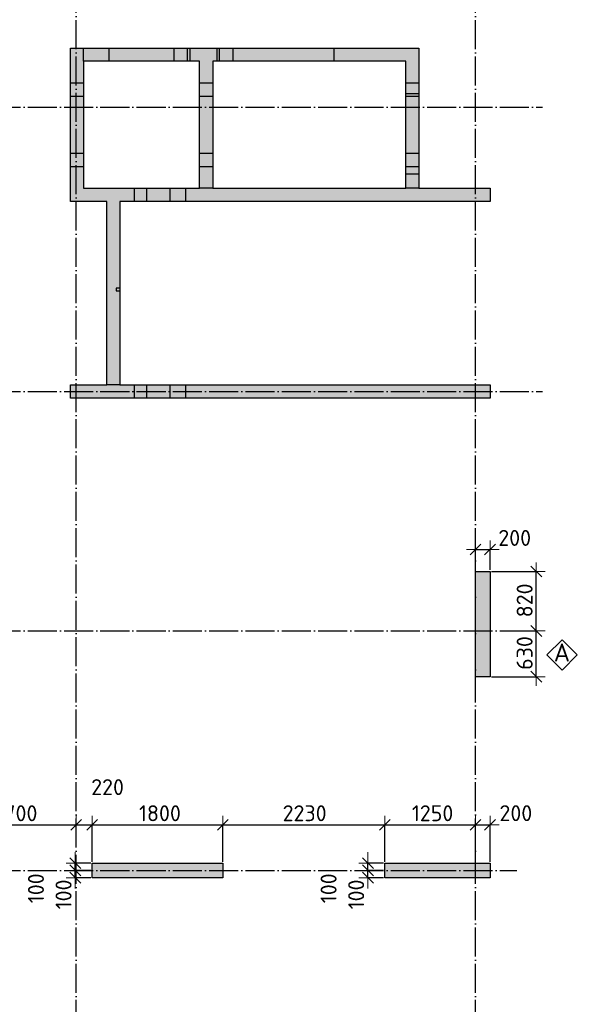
# Model space of a CAD drawing. Header units: millimetres. Extents: x -3495 to 112233, y -3287 to 47686.
# Tile 36 of 43: x 57622 to 65301, y 23255 to 36823. Entities that reach past the tile are written whole.
import ezdxf

# ---------------------------------------------------------------- set-up
doc = ezdxf.new("R2010")
doc.units = ezdxf.units.MM
doc.header["$PDMODE"] = 65
for name, pattern in [('______11', [500, 400, -50, 0, -50]), ('______5', [1100, 800, -100, 100, -100]), ('________', [0])]:
    doc.linetypes.add(name, pattern=pattern)
for name, color, linetype, lineweight in [('Standard', 7, 'Continuous', 25), ('Армирование стержнями_ общее', 40, 'Continuous', 35), ('Размерная линия_ общее', 7, 'Continuous', 13)]:
    doc.layers.add(name, color=color, linetype=linetype, lineweight=lineweight)
doc.layers.add('Осевая линия_ общее', color=7, linetype='______5', lineweight=13, true_color=0xa0a0a0)
doc.styles.add('ISOCPEUR', font='isocpeur.ttf')
doc.dimstyles.new('DIMSTYLE_3', dxfattribs={"dimtxt": 220, "dimasz": 250, "dimexe": 0, "dimexo": 0, "dimgap": 110, "dimtad": 2, "dimdec": 0, "dimrnd": 5, "dimzin": 12, "dimdsep": 46, "dimtxsty": 'ISOCPEUR', "dimblk1": 'ALL_ML_STRICH', "dimblk2": 'ALL_ML_STRICH', "dimsah": 1, "dimcen": 0, "dimclrd": 7, "dimclre": 256, "dimclrt": 7, "dimadec": 0, "dimazin": 0, "dimtfac": 1, "dimtdec": 0, "dimtix": 1, "dimtmove": 2, "dimatfit": 3, "dimfxl": 0, "dimtzin": 0, "dimlwd": 0, "dimlwe": -3, "dimarcsym": 0})
doc.dimstyles.new('DIMSTYLE_8', dxfattribs={"dimtxt": 220, "dimasz": 250, "dimexe": 0, "dimexo": 0, "dimgap": 110, "dimtad": 2, "dimdec": 0, "dimrnd": 5, "dimzin": 12, "dimdsep": 46, "dimtxsty": 'ISOCPEUR', "dimblk1": 'ALL_ML_STRICH', "dimblk2": 'ALL_ML_STRICH', "dimsah": 1, "dimcen": 0, "dimclrd": 7, "dimclre": 256, "dimclrt": 7, "dimadec": 0, "dimazin": 0, "dimtfac": 1, "dimtdec": 0, "dimtix": 1, "dimtmove": 2, "dimatfit": 3, "dimfxl": 0, "dimtvp": 1.2, "dimtzin": 0, "dimlwd": 0, "dimlwe": -3, "dimarcsym": 0})

# ---------------------------------------------------------------- blocks, each defined once
blk = doc.blocks.new('СЛОЖНЫЙ_ОБЪЕКТ_0')
at = {"layer": 'Осевая линия_ общее', "color": 253, "linetype": '______11', "lineweight": -3, "true_color": 0xa0a0a0, "transparency": 33554687}
for p, q in [((58400, -2590), (58400, 47490)), ((63900, -2590), (63900, 47490)), ((47230, 35620), (64820, 35620)), ((47230, 31700), (64820, 31700)), ((47230, 28400), (64470, 28400)), ((47230, 25100), (64470, 25100))]:
    blk.add_line(p, q, dxfattribs=at)
blk = doc.blocks.new('СЛОЖНЫЙ_ОБЪЕКТ_12')
at = {"layer": 'Армирование стержнями_ общее', "color": 7, "linetype": 'Continuous', "lineweight": 13, "transparency": 33554687}
blk.add_lwpolyline([(65091, 28279), (64881, 28069), (65091, 27859), (65301, 28069), (65091, 28279)], close=True, dxfattribs=at)
at = {"layer": 'Армирование стержнями_ общее', "color": 7, "linetype": 'Continuous', "lineweight": 13, "transparency": 33554687, "insert": (64977, 28103), "char_height": 250, "width": 327.27, "attachment_point": 4, "style": 'ISOCPEUR'}
blk.add_mtext('\\A1;{\\fISOCPEUR|i0|b0;\\H250.000000;\\W1.000000;\\C7;А}\\P', dxfattribs=at)
blk = doc.blocks.new('ALL_ML_STRICH')
at = {"color": 0, "linetype": 'ByBlock', "lineweight": -2}
for p, q in [((-1, 0), (0.5, 0)), ((-0.3, -0.3), (0.3, 0.3)), ((0, -0.5), (0, 0.5))]:
    blk.add_line(p, q, dxfattribs=at)
blk = doc.blocks.new('*D228')
at = {"layer": 'DEFPOINTS', "color": 7, "linetype": 'Continuous', "lineweight": 13, "transparency": 33554687}
for p in [(64292, 28400), (64100, 27770), (64736, 27770)]:
    blk.add_point(p, dxfattribs=at)
at = {"layer": 'Размерная линия_ общее', "color": 253, "linetype": 'Continuous', "lineweight": -2, "true_color": 0xa0a0a0, "transparency": 33554687}
for p, q in [((64312, 28400), (64736, 28400)), ((64120, 27770), (64736, 27770))]:
    blk.add_line(p, q, dxfattribs=at)
at = {"layer": 'Размерная линия_ общее', "color": 7, "linetype": 'Continuous', "lineweight": -2, "transparency": 33554687}
blk.add_line((64736, 27770), (64736, 28400), dxfattribs=at)
at = {"layer": 'Размерная линия_ общее', "color": 7, "linetype": 'Continuous', "lineweight": 13, "transparency": 33554687, "xscale": 250, "yscale": 250, "zscale": 250}
for p, rotation in [((64736, 28400), 90), ((64736, 27770), 270)]:
    blk.add_blockref('ALL_ML_STRICH', p, dxfattribs=dict(at, rotation=rotation))
at = {"layer": 'Размерная линия_ общее', "color": 7, "linetype": 'Continuous', "lineweight": 13, "transparency": 33554687, "insert": (64576, 28096), "char_height": 220, "width": 660, "attachment_point": 5, "rotation": 90, "style": 'ISOCPEUR'}
blk.add_mtext('\\A1;{630}', dxfattribs=at)
blk = doc.blocks.new('*D229')
at = {"layer": 'DEFPOINTS', "color": 7, "linetype": 'Continuous', "lineweight": 13, "transparency": 33554687}
for p in [(64100, 29220), (64292, 28400), (64736, 28400)]:
    blk.add_point(p, dxfattribs=at)
at = {"layer": 'Размерная линия_ общее', "color": 253, "linetype": 'Continuous', "lineweight": -2, "true_color": 0xa0a0a0, "transparency": 33554687}
for p, q in [((64120, 29220), (64736, 29220)), ((64312, 28400), (64736, 28400))]:
    blk.add_line(p, q, dxfattribs=at)
at = {"layer": 'Размерная линия_ общее', "color": 7, "linetype": 'Continuous', "lineweight": -2, "transparency": 33554687}
blk.add_line((64736, 28400), (64736, 29220), dxfattribs=at)
at = {"layer": 'Размерная линия_ общее', "color": 7, "linetype": 'Continuous', "lineweight": 13, "transparency": 33554687, "xscale": 250, "yscale": 250, "zscale": 250}
for p, rotation in [((64736, 29220), 90), ((64736, 28400), 270)]:
    blk.add_blockref('ALL_ML_STRICH', p, dxfattribs=dict(at, rotation=rotation))
at = {"layer": 'Размерная линия_ общее', "color": 7, "linetype": 'Continuous', "lineweight": 13, "transparency": 33554687, "insert": (64576, 28821), "char_height": 220, "width": 660, "attachment_point": 5, "rotation": 90, "style": 'ISOCPEUR'}
blk.add_mtext('\\A1;{820}', dxfattribs=at)
blk = doc.blocks.new('*D258')
at = {"layer": 'DEFPOINTS', "color": 7, "linetype": 'Continuous', "lineweight": 13, "transparency": 33554687}
for p in [(62418, 25000), (62650, 25100), (62650, 25000)]:
    blk.add_point(p, dxfattribs=at)
at = {"layer": 'Размерная линия_ общее', "color": 253, "linetype": 'Continuous', "lineweight": -2, "true_color": 0xa0a0a0, "transparency": 33554687}
for p, q in [((62630, 25100), (62418, 25100)), ((62630, 25000), (62418, 25000))]:
    blk.add_line(p, q, dxfattribs=at)
at = {"layer": 'Размерная линия_ общее', "color": 7, "linetype": 'Continuous', "lineweight": -2, "transparency": 33554687}
blk.add_line((62418, 25000), (62418, 25100), dxfattribs=at)
at = {"layer": 'Размерная линия_ общее', "color": 7, "linetype": 'Continuous', "lineweight": 13, "transparency": 33554687, "xscale": 250, "yscale": 250, "zscale": 250}
for p, rotation in [((62418, 25000), 270), ((62418, 25100), 90)]:
    blk.add_blockref('ALL_ML_STRICH', p, dxfattribs=dict(at, rotation=rotation))
at = {"layer": 'Размерная линия_ общее', "color": 7, "linetype": 'Continuous', "lineweight": 13, "transparency": 33554687, "insert": (62256, 24769), "char_height": 220, "width": 660, "attachment_point": 5, "rotation": 90, "style": 'ISOCPEUR'}
blk.add_mtext('\\A1;{100}', dxfattribs=at)
blk = doc.blocks.new('*D259')
at = {"layer": 'DEFPOINTS', "color": 7, "linetype": 'Continuous', "lineweight": 13, "transparency": 33554687}
for p in [(62650, 25200), (62418, 25100), (62650, 25100)]:
    blk.add_point(p, dxfattribs=at)
at = {"layer": 'Размерная линия_ общее', "color": 253, "linetype": 'Continuous', "lineweight": -2, "true_color": 0xa0a0a0, "transparency": 33554687}
for p, q in [((62630, 25200), (62418, 25200)), ((62630, 25100), (62418, 25100))]:
    blk.add_line(p, q, dxfattribs=at)
at = {"layer": 'Размерная линия_ общее', "color": 7, "linetype": 'Continuous', "lineweight": -2, "transparency": 33554687}
blk.add_line((62418, 25100), (62418, 25200), dxfattribs=at)
at = {"layer": 'Размерная линия_ общее', "color": 7, "linetype": 'Continuous', "lineweight": 13, "transparency": 33554687, "xscale": 250, "yscale": 250, "zscale": 250}
for p, rotation in [((62418, 25100), 270), ((62418, 25200), 90)]:
    blk.add_blockref('ALL_ML_STRICH', p, dxfattribs=dict(at, rotation=rotation))
at = {"layer": 'Размерная линия_ общее', "color": 7, "linetype": 'Continuous', "lineweight": 13, "transparency": 33554687, "insert": (61876, 24854), "char_height": 220, "width": 660, "attachment_point": 5, "rotation": 90, "style": 'ISOCPEUR'}
blk.add_mtext('\\A1;{100}', dxfattribs=at)
blk = doc.blocks.new('*D290')
at = {"layer": 'DEFPOINTS', "color": 7, "linetype": 'Continuous', "lineweight": 13, "transparency": 33554687}
for p in [(58388, 25000), (58620, 25100), (58620, 25000)]:
    blk.add_point(p, dxfattribs=at)
at = {"layer": 'Размерная линия_ общее', "color": 253, "linetype": 'Continuous', "lineweight": -2, "true_color": 0xa0a0a0, "transparency": 33554687}
for p, q in [((58600, 25100), (58388, 25100)), ((58600, 25000), (58388, 25000))]:
    blk.add_line(p, q, dxfattribs=at)
at = {"layer": 'Размерная линия_ общее', "color": 7, "linetype": 'Continuous', "lineweight": -2, "transparency": 33554687}
blk.add_line((58388, 25000), (58388, 25100), dxfattribs=at)
at = {"layer": 'Размерная линия_ общее', "color": 7, "linetype": 'Continuous', "lineweight": 13, "transparency": 33554687, "xscale": 250, "yscale": 250, "zscale": 250}
for p, rotation in [((58388, 25000), 270), ((58388, 25100), 90)]:
    blk.add_blockref('ALL_ML_STRICH', p, dxfattribs=dict(at, rotation=rotation))
at = {"layer": 'Размерная линия_ общее', "color": 7, "linetype": 'Continuous', "lineweight": 13, "transparency": 33554687, "insert": (58226, 24769), "char_height": 220, "width": 660, "attachment_point": 5, "rotation": 90, "style": 'ISOCPEUR'}
blk.add_mtext('\\A1;{100}', dxfattribs=at)
blk = doc.blocks.new('*D291')
at = {"layer": 'DEFPOINTS', "color": 7, "linetype": 'Continuous', "lineweight": 13, "transparency": 33554687}
for p in [(58620, 25200), (58388, 25100), (58620, 25100)]:
    blk.add_point(p, dxfattribs=at)
at = {"layer": 'Размерная линия_ общее', "color": 253, "linetype": 'Continuous', "lineweight": -2, "true_color": 0xa0a0a0, "transparency": 33554687}
for p, q in [((58600, 25200), (58388, 25200)), ((58600, 25100), (58388, 25100))]:
    blk.add_line(p, q, dxfattribs=at)
at = {"layer": 'Размерная линия_ общее', "color": 7, "linetype": 'Continuous', "lineweight": -2, "transparency": 33554687}
blk.add_line((58388, 25100), (58388, 25200), dxfattribs=at)
at = {"layer": 'Размерная линия_ общее', "color": 7, "linetype": 'Continuous', "lineweight": 13, "transparency": 33554687, "xscale": 250, "yscale": 250, "zscale": 250}
for p, rotation in [((58388, 25100), 270), ((58388, 25200), 90)]:
    blk.add_blockref('ALL_ML_STRICH', p, dxfattribs=dict(at, rotation=rotation))
at = {"layer": 'Размерная линия_ общее', "color": 7, "linetype": 'Continuous', "lineweight": 13, "transparency": 33554687, "insert": (57846, 24854), "char_height": 220, "width": 660, "attachment_point": 5, "rotation": 90, "style": 'ISOCPEUR'}
blk.add_mtext('\\A1;{100}', dxfattribs=at)
blk = doc.blocks.new('*D336')
at = {"layer": 'DEFPOINTS', "color": 7, "linetype": 'Continuous', "lineweight": 13, "transparency": 33554687}
for p in [(63900, 29523), (63900, 29220), (64100, 29220)]:
    blk.add_point(p, dxfattribs=at)
at = {"layer": 'Размерная линия_ общее', "color": 253, "linetype": 'Continuous', "lineweight": -2, "true_color": 0xa0a0a0, "transparency": 33554687}
for p, q in [((63900, 29240), (63900, 29523)), ((64100, 29240), (64100, 29523))]:
    blk.add_line(p, q, dxfattribs=at)
at = {"layer": 'Размерная линия_ общее', "color": 7, "linetype": 'Continuous', "lineweight": -2, "transparency": 33554687}
blk.add_line((63900, 29523), (64100, 29523), dxfattribs=at)
at = {"layer": 'Размерная линия_ общее', "color": 7, "linetype": 'Continuous', "lineweight": 13, "transparency": 33554687, "xscale": 250, "yscale": 250, "zscale": 250, "rotation": 180}
blk.add_blockref('ALL_ML_STRICH', (63900, 29523), dxfattribs=at)
at = {"layer": 'Размерная линия_ общее', "color": 7, "linetype": 'Continuous', "lineweight": 13, "transparency": 33554687, "xscale": 250, "yscale": 250, "zscale": 250}
blk.add_blockref('ALL_ML_STRICH', (64100, 29523), dxfattribs=at)
at = {"layer": 'Размерная линия_ общее', "color": 7, "linetype": 'Continuous', "lineweight": 13, "transparency": 33554687, "insert": (64439, 29682), "char_height": 220, "width": 660, "attachment_point": 5, "style": 'ISOCPEUR'}
blk.add_mtext('\\A1;{200}', dxfattribs=at)
blk = doc.blocks.new('*D344')
at = {"layer": 'DEFPOINTS', "color": 7, "linetype": 'Continuous', "lineweight": 13, "transparency": 33554687}
for p in [(56700, 25728), (56700, 25380), (58400, 25481)]:
    blk.add_point(p, dxfattribs=at)
at = {"layer": 'Размерная линия_ общее', "color": 253, "linetype": 'Continuous', "lineweight": -2, "true_color": 0xa0a0a0, "transparency": 33554687}
for p, q in [((56700, 25400), (56700, 25728)), ((58400, 25501), (58400, 25728))]:
    blk.add_line(p, q, dxfattribs=at)
at = {"layer": 'Размерная линия_ общее', "color": 7, "linetype": 'Continuous', "lineweight": -2, "transparency": 33554687}
blk.add_line((56700, 25728), (58400, 25728), dxfattribs=at)
at = {"layer": 'Размерная линия_ общее', "color": 7, "linetype": 'Continuous', "lineweight": 13, "transparency": 33554687, "xscale": 250, "yscale": 250, "zscale": 250, "rotation": 180}
blk.add_blockref('ALL_ML_STRICH', (56700, 25728), dxfattribs=at)
at = {"layer": 'Размерная линия_ общее', "color": 7, "linetype": 'Continuous', "lineweight": 13, "transparency": 33554687, "xscale": 250, "yscale": 250, "zscale": 250}
blk.add_blockref('ALL_ML_STRICH', (58400, 25728), dxfattribs=at)
at = {"layer": 'Размерная линия_ общее', "color": 7, "linetype": 'Continuous', "lineweight": 13, "transparency": 33554687, "insert": (57583, 25888), "char_height": 220, "width": 880, "attachment_point": 5, "style": 'ISOCPEUR'}
blk.add_mtext('\\A1;{1700}', dxfattribs=at)
blk = doc.blocks.new('*D345')
at = {"layer": 'DEFPOINTS', "color": 7, "linetype": 'Continuous', "lineweight": 13, "transparency": 33554687}
for p in [(58400, 25728), (58400, 25481), (58620, 25200)]:
    blk.add_point(p, dxfattribs=at)
at = {"layer": 'Размерная линия_ общее', "color": 253, "linetype": 'Continuous', "lineweight": -2, "true_color": 0xa0a0a0, "transparency": 33554687}
for p, q in [((58400, 25501), (58400, 25728)), ((58620, 25220), (58620, 25728))]:
    blk.add_line(p, q, dxfattribs=at)
at = {"layer": 'Размерная линия_ общее', "color": 7, "linetype": 'Continuous', "lineweight": -2, "transparency": 33554687}
blk.add_line((58400, 25728), (58620, 25728), dxfattribs=at)
at = {"layer": 'Размерная линия_ общее', "color": 7, "linetype": 'Continuous', "lineweight": 13, "transparency": 33554687, "xscale": 250, "yscale": 250, "zscale": 250, "rotation": 180}
blk.add_blockref('ALL_ML_STRICH', (58400, 25728), dxfattribs=at)
at = {"layer": 'Размерная линия_ общее', "color": 7, "linetype": 'Continuous', "lineweight": 13, "transparency": 33554687, "xscale": 250, "yscale": 250, "zscale": 250}
blk.add_blockref('ALL_ML_STRICH', (58620, 25728), dxfattribs=at)
at = {"layer": 'Размерная линия_ общее', "color": 7, "linetype": 'Continuous', "lineweight": 13, "transparency": 33554687, "insert": (58832, 26248), "char_height": 220, "width": 660, "attachment_point": 5, "style": 'ISOCPEUR'}
blk.add_mtext('\\A1;{220}', dxfattribs=at)
blk = doc.blocks.new('*D346')
at = {"layer": 'DEFPOINTS', "color": 7, "linetype": 'Continuous', "lineweight": 13, "transparency": 33554687}
for p in [(58620, 25728), (58620, 25200), (60420, 25200)]:
    blk.add_point(p, dxfattribs=at)
at = {"layer": 'Размерная линия_ общее', "color": 253, "linetype": 'Continuous', "lineweight": -2, "true_color": 0xa0a0a0, "transparency": 33554687}
for p, q in [((58620, 25220), (58620, 25728)), ((60420, 25220), (60420, 25728))]:
    blk.add_line(p, q, dxfattribs=at)
at = {"layer": 'Размерная линия_ общее', "color": 7, "linetype": 'Continuous', "lineweight": -2, "transparency": 33554687}
blk.add_line((58620, 25728), (60420, 25728), dxfattribs=at)
at = {"layer": 'Размерная линия_ общее', "color": 7, "linetype": 'Continuous', "lineweight": 13, "transparency": 33554687, "xscale": 250, "yscale": 250, "zscale": 250, "rotation": 180}
blk.add_blockref('ALL_ML_STRICH', (58620, 25728), dxfattribs=at)
at = {"layer": 'Размерная линия_ общее', "color": 7, "linetype": 'Continuous', "lineweight": 13, "transparency": 33554687, "xscale": 250, "yscale": 250, "zscale": 250}
blk.add_blockref('ALL_ML_STRICH', (60420, 25728), dxfattribs=at)
at = {"layer": 'Размерная линия_ общее', "color": 7, "linetype": 'Continuous', "lineweight": 13, "transparency": 33554687, "insert": (59553, 25888), "char_height": 220, "width": 880, "attachment_point": 5, "style": 'ISOCPEUR'}
blk.add_mtext('\\A1;{1800}', dxfattribs=at)
blk = doc.blocks.new('*D347')
at = {"layer": 'DEFPOINTS', "color": 7, "linetype": 'Continuous', "lineweight": 13, "transparency": 33554687}
for p in [(60420, 25728), (60420, 25200), (62650, 25200)]:
    blk.add_point(p, dxfattribs=at)
at = {"layer": 'Размерная линия_ общее', "color": 253, "linetype": 'Continuous', "lineweight": -2, "true_color": 0xa0a0a0, "transparency": 33554687}
for p, q in [((60420, 25220), (60420, 25728)), ((62650, 25220), (62650, 25728))]:
    blk.add_line(p, q, dxfattribs=at)
at = {"layer": 'Размерная линия_ общее', "color": 7, "linetype": 'Continuous', "lineweight": -2, "transparency": 33554687}
blk.add_line((60420, 25728), (62650, 25728), dxfattribs=at)
at = {"layer": 'Размерная линия_ общее', "color": 7, "linetype": 'Continuous', "lineweight": 13, "transparency": 33554687, "xscale": 250, "yscale": 250, "zscale": 250, "rotation": 180}
blk.add_blockref('ALL_ML_STRICH', (60420, 25728), dxfattribs=at)
at = {"layer": 'Размерная линия_ общее', "color": 7, "linetype": 'Continuous', "lineweight": 13, "transparency": 33554687, "xscale": 250, "yscale": 250, "zscale": 250}
blk.add_blockref('ALL_ML_STRICH', (62650, 25728), dxfattribs=at)
at = {"layer": 'Размерная линия_ общее', "color": 7, "linetype": 'Continuous', "lineweight": 13, "transparency": 33554687, "insert": (61546, 25888), "char_height": 220, "width": 880, "attachment_point": 5, "style": 'ISOCPEUR'}
blk.add_mtext('\\A1;{2230}', dxfattribs=at)
blk = doc.blocks.new('*D348')
at = {"layer": 'DEFPOINTS', "color": 7, "linetype": 'Continuous', "lineweight": 13, "transparency": 33554687}
for p in [(62650, 25728), (62650, 25200), (63900, 25200)]:
    blk.add_point(p, dxfattribs=at)
at = {"layer": 'Размерная линия_ общее', "color": 253, "linetype": 'Continuous', "lineweight": -2, "true_color": 0xa0a0a0, "transparency": 33554687}
for p, q in [((62650, 25220), (62650, 25728)), ((63900, 25220), (63900, 25728))]:
    blk.add_line(p, q, dxfattribs=at)
at = {"layer": 'Размерная линия_ общее', "color": 7, "linetype": 'Continuous', "lineweight": -2, "transparency": 33554687}
blk.add_line((62650, 25728), (63900, 25728), dxfattribs=at)
at = {"layer": 'Размерная линия_ общее', "color": 7, "linetype": 'Continuous', "lineweight": 13, "transparency": 33554687, "xscale": 250, "yscale": 250, "zscale": 250, "rotation": 180}
blk.add_blockref('ALL_ML_STRICH', (62650, 25728), dxfattribs=at)
at = {"layer": 'Размерная линия_ общее', "color": 7, "linetype": 'Continuous', "lineweight": 13, "transparency": 33554687, "xscale": 250, "yscale": 250, "zscale": 250}
blk.add_blockref('ALL_ML_STRICH', (63900, 25728), dxfattribs=at)
at = {"layer": 'Размерная линия_ общее', "color": 7, "linetype": 'Continuous', "lineweight": 13, "transparency": 33554687, "insert": (63308, 25888), "char_height": 220, "width": 880, "attachment_point": 5, "style": 'ISOCPEUR'}
blk.add_mtext('\\A1;{1250}', dxfattribs=at)
blk = doc.blocks.new('*D349')
at = {"layer": 'DEFPOINTS', "color": 7, "linetype": 'Continuous', "lineweight": 13, "transparency": 33554687}
for p in [(63900, 25728), (63900, 25200), (64100, 25200)]:
    blk.add_point(p, dxfattribs=at)
at = {"layer": 'Размерная линия_ общее', "color": 253, "linetype": 'Continuous', "lineweight": -2, "true_color": 0xa0a0a0, "transparency": 33554687}
for p, q in [((63900, 25220), (63900, 25728)), ((64100, 25220), (64100, 25728))]:
    blk.add_line(p, q, dxfattribs=at)
at = {"layer": 'Размерная линия_ общее', "color": 7, "linetype": 'Continuous', "lineweight": -2, "transparency": 33554687}
blk.add_line((63900, 25728), (64100, 25728), dxfattribs=at)
at = {"layer": 'Размерная линия_ общее', "color": 7, "linetype": 'Continuous', "lineweight": 13, "transparency": 33554687, "xscale": 250, "yscale": 250, "zscale": 250, "rotation": 180}
blk.add_blockref('ALL_ML_STRICH', (63900, 25728), dxfattribs=at)
at = {"layer": 'Размерная линия_ общее', "color": 7, "linetype": 'Continuous', "lineweight": 13, "transparency": 33554687, "xscale": 250, "yscale": 250, "zscale": 250}
blk.add_blockref('ALL_ML_STRICH', (64100, 25728), dxfattribs=at)
at = {"layer": 'Размерная линия_ общее', "color": 7, "linetype": 'Continuous', "lineweight": 13, "transparency": 33554687, "insert": (64455, 25889), "char_height": 220, "width": 660, "attachment_point": 5, "style": 'ISOCPEUR'}
blk.add_mtext('\\A1;{200}', dxfattribs=at)

msp = doc.modelspace()

# ---------------------------------------------------------------- hatches: boundary and pattern name
at = {"linetype": 'Continuous', "lineweight": 13, "transparency": 33554687}
for points in [[(58500, 36430), (58320, 36430), (58320, 34320), (58500, 34320)], [(60100, 36250), (60100, 36430), (58500, 36430), (58500, 36250)], [(63120, 36250), (63120, 36430), (60280, 36430), (60280, 36250)], [(62940, 34500), (63120, 34500), (63120, 36250), (62940, 36250)], [(58500, 34500), (58500, 34320), (64100, 34320), (64100, 34500)], [(59000, 34320), (58820, 34320), (58820, 31790), (59000, 31790)], [(63900, 27769.8), (64100, 27769.8), (64100, 29219.8), (63900, 29219.8)], [(58620, 25200), (58620, 25000), (60420, 25000), (60420, 25200)], [(64100, 25000), (64100, 25200), (62650, 25200), (62650, 25000)]]:
    msp.add_hatch(color=7, dxfattribs=at).paths.add_polyline_path(points)
at = {"layer": 'Standard', "linetype": 'Continuous', "lineweight": 13, "transparency": 33554687}
msp.add_hatch(color=7, dxfattribs=at).paths.add_polyline_path([(58320, 31790), (58320, 31610), (64100, 31610), (64100, 31790)])
at = {"layer": 'Размерная линия_ общее', "linetype": 'Continuous', "lineweight": 13, "transparency": 33554687}
msp.add_hatch(color=7, dxfattribs=at).paths.add_polyline_path([(60280, 36430), (60100, 36430), (60100, 34500), (60280, 34500)])

# ---------------------------------------------------------------- linework, layer by layer
at = {"color": 7, "linetype": 'Continuous', "lineweight": -3, "transparency": 33554687}
for p, q in [((58320, 34320), (58320, 36430)), ((58320, 36430), (58500, 36430)), ((58500, 36250), (58500, 36430)), ((58500, 36430), (60100, 36430)), ((60280, 36430), (63120, 36430)), ((63120, 36430), (63120, 36250)), ((58500, 36250), (58500, 34500)), ((60100, 36250), (58500, 36250)), ((62940, 36250), (60280, 36250)), ((62940, 34500), (62940, 36250)), ((63120, 36250), (63120, 34500)), ((58500, 34500), (60100, 34500)), ((60280, 34500), (62940, 34500)), ((63120, 34500), (62940, 34500)), ((63120, 34500), (64100, 34500)), ((64100, 34500), (64100, 34320)), ((58500, 34320), (58320, 34320)), ((58820, 34320), (58500, 34320)), ((58820, 31790), (58820, 34320)), ((64100, 34320), (59000, 34320)), ((59000, 34320), (59000, 31790)), ((59000, 31790), (58820, 31790)), ((63900, 27769.8), (63900, 29219.8)), ((63900, 29219.8), (64100, 29219.8)), ((64100, 29219.8), (64100, 27769.8)), ((64100, 27769.8), (63900, 27769.8)), ((58620, 25000), (58620, 25200)), ((58620, 25200), (60420, 25200)), ((60420, 25200), (60420, 25000)), ((62650, 25000), (62650, 25200)), ((62650, 25200), (64100, 25200)), ((64100, 25200), (64100, 25000)), ((60420, 25000), (58620, 25000)), ((64100, 25000), (62650, 25000))]:
    msp.add_line(p, q, dxfattribs=at)
at = {"color": 253, "linetype": '________', "lineweight": -3, "true_color": 0xababab, "transparency": 33554687}
for p, q in [((58850, 36430), (58850, 36250)), ((59750, 36250), (59750, 36430)), ((59930, 36430), (59930, 36250)), ((59970, 36250), (59970, 36430)), ((60335, 36430), (60335, 36250)), ((60375, 36250), (60375, 36430)), ((60555, 36430), (60555, 36250)), ((61955, 36250), (61955, 36430)), ((58500, 35950), (58320, 35950)), ((63120, 35950), (62940, 35950)), ((58320, 35770), (58500, 35770)), ((63120, 35800), (62940, 35800)), ((62940, 35770), (63120, 35770)), ((58500, 34980), (58320, 34980)), ((63120, 34980), (62940, 34980)), ((58320, 34800), (58500, 34800)), ((62940, 34800), (63120, 34800)), ((62940, 34700), (63120, 34700)), ((59200, 34500), (59200, 34320)), ((59375, 34320), (59375, 34500)), ((59690, 34500), (59690, 34320)), ((59910, 34320), (59910, 34500)), ((58950, 33125), (58950, 33085)), ((59000, 33125), (58950, 33125)), ((58950, 33085), (59000, 33085))]:
    msp.add_line(p, q, dxfattribs=at)
at = {"layer": 'Standard', "color": 7, "linetype": 'Continuous', "lineweight": -3, "transparency": 33554687}
for p, q in [((58320, 31610), (58320, 31790)), ((58320, 31790), (58820, 31790)), ((59000, 31790), (64100, 31790)), ((64100, 31790), (64100, 31610)), ((64100, 31610), (58320, 31610))]:
    msp.add_line(p, q, dxfattribs=at)
at = {"layer": 'Standard', "color": 253, "linetype": '________', "lineweight": -3, "true_color": 0xababab, "transparency": 33554687}
for p, q in [((59200, 31790), (59200, 31610)), ((59375, 31610), (59375, 31790)), ((59690, 31790), (59690, 31610)), ((59910, 31610), (59910, 31790))]:
    msp.add_line(p, q, dxfattribs=at)
at = {"layer": 'Размерная линия_ общее', "color": 7, "linetype": 'Continuous', "lineweight": -3, "transparency": 33554687}
for p, q in [((60100, 36430), (60280, 36430)), ((60100, 34500), (60100, 36250)), ((60280, 36250), (60280, 34500)), ((60280, 34500), (60100, 34500))]:
    msp.add_line(p, q, dxfattribs=at)
at = {"layer": 'Размерная линия_ общее', "color": 253, "linetype": '________', "lineweight": -3, "true_color": 0xababab, "transparency": 33554687}
for p, q in [((60280, 35950), (60100, 35950)), ((60100, 35770), (60280, 35770)), ((60280, 34980), (60100, 34980)), ((60100, 34800), (60280, 34800))]:
    msp.add_line(p, q, dxfattribs=at)

# ---------------------------------------------------------------- block references
at = {"layer": 'Армирование стержнями_ общее', "color": 7, "linetype": 'Continuous', "lineweight": 13, "transparency": 33554687}
msp.add_blockref('СЛОЖНЫЙ_ОБЪЕКТ_12', (0, 0), dxfattribs=at)
at = {"layer": 'Осевая линия_ общее', "color": 253, "linetype": '______11', "lineweight": -3, "true_color": 0xa0a0a0, "transparency": 33554687}
msp.add_blockref('СЛОЖНЫЙ_ОБЪЕКТ_0', (0, 0), dxfattribs=at)

# ---------------------------------------------------------------- dimensions: what is measured, and where the dimension line sits
at = {"layer": 'Размерная линия_ общее', "color": 7, "linetype": 'Continuous', "lineweight": 13, "transparency": 33554687}
for base, p1, p2, dimstyle, picture, middle in [((64100, 29523), (63900, 29239.8), (64100, 29239.8), 'DIMSTYLE_8', '*D336', (64439.1, 29682.5)), ((58620, 25727.8), (58400, 25500.6), (58620, 25220), 'DIMSTYLE_8', '*D345', (58832.5, 26247.9)), ((58400, 25727.8), (56700, 25399.6), (58400, 25500.6), 'DIMSTYLE_3', '*D344', (57583, 25887.8)), ((60420, 25727.8), (58620, 25220), (60420, 25220), 'DIMSTYLE_3', '*D346', (59553, 25887.8)), ((62650, 25727.8), (60420, 25220), (62650, 25220), 'DIMSTYLE_3', '*D347', (61546, 25887.8)), ((63900, 25727.8), (62650, 25220), (63900, 25220), 'DIMSTYLE_3', '*D348', (63308, 25887.8)), ((64100, 25727.8), (63900, 25220), (64100, 25220), 'DIMSTYLE_8', '*D349', (64454.9, 25888.6))]:
    dim = msp.add_linear_dim(base=base, p1=p1, p2=p2, dimstyle=dimstyle, override={"dimpost": '<>', "dimclrd": 7, "dimclre": 253, "dimclrt": 7, "dimlwd": 0, "dimlwe": 65533}, dxfattribs=at)
    dim.commit()
    dim.dimension.update_dxf_attribs({"geometry": picture, "text_midpoint": middle, "dimtype": 160})
for base, p1, p2, dimstyle, picture, middle in [((64735.5, 29219.8), (64311.8, 28400), (64120, 29219.8), 'DIMSTYLE_3', '*D229', (64575.5, 28820.9)), ((64735.5, 28400), (64120, 27769.8), (64311.8, 28400), 'DIMSTYLE_8', '*D228', (64575.5, 28095.9)), ((58388, 25200), (58600, 25100), (58600, 25200), 'DIMSTYLE_8', '*D291', (57845.6, 24854.1)), ((58388, 25100), (58600, 25000), (58600, 25100), 'DIMSTYLE_8', '*D290', (58225.6, 24768.8)), ((62418, 25200), (62630, 25100), (62630, 25200), 'DIMSTYLE_8', '*D259', (61875.6, 24854.1)), ((62418, 25100), (62630, 25000), (62630, 25100), 'DIMSTYLE_8', '*D258', (62255.6, 24768.8))]:
    dim = msp.add_linear_dim(base=base, p1=p1, p2=p2, angle=90, dimstyle=dimstyle, override={"dimpost": '<>', "dimclrd": 7, "dimclre": 253, "dimclrt": 7, "dimlwd": 0, "dimlwe": 65533}, dxfattribs=at)
    dim.commit()
    dim.dimension.update_dxf_attribs({"geometry": picture, "text_midpoint": middle, "dimtype": 160})

doc.saveas('drawing.dxf')
